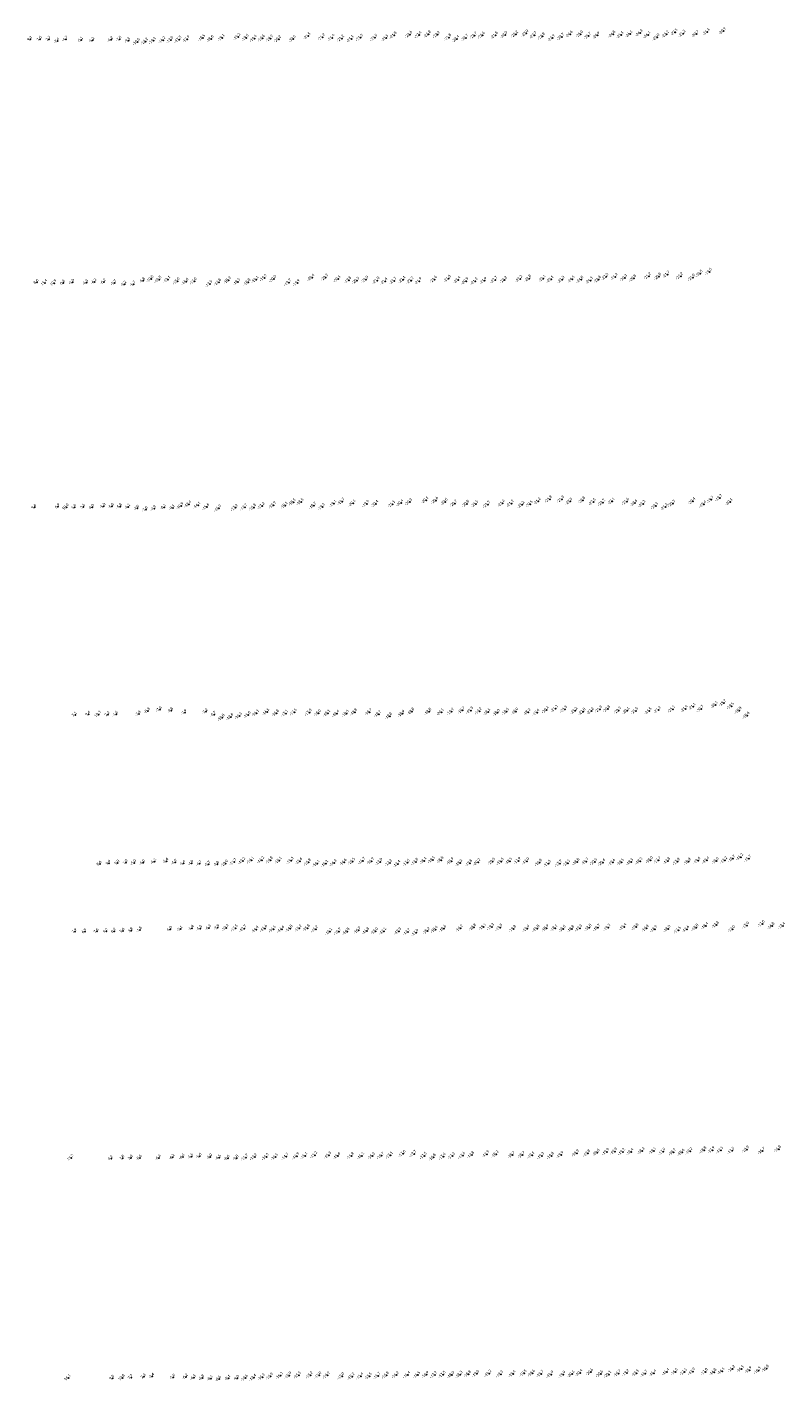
# Model space of a CAD drawing. Header units: feet. Extents: x 932366 to 949332, y 484196 to 597658.
# Tile 18 of 26: x 945300 to 949131, y 556206 to 563047. Entities that reach past the tile are written whole.
import ezdxf
from ezdxf.enums import TextEntityAlignment as Align

# ---------------------------------------------------------------- set-up
doc = ezdxf.new("R2010")
doc.units = ezdxf.units.FT
doc.layers.add('Text', color=7, linetype='Continuous')
doc.styles.add('Legend', font='calibri.ttf')

msp = doc.modelspace()

# ---------------------------------------------------------------- linework, layer by layer
at = {"layer": 'Text'}
for p in [(945317, 562984.33, 9.34), (945365.52, 562985.41, 7.55), (945411.11, 562985.33, 3.69), (945454.13, 562976.51, -2.36), (945496.46, 562985.23, -4.65), (945573.85, 562981.2, -5.12), (945631.08, 562979.64, -5.2), (945725.24, 562982.75, -6.2), (945768.35, 562984.97, -7.5), (945812.7, 562978.29, -9.5), (945940.17, 562977.59, -14.1), (945987.98, 562980.32, -16.2), (946028.15, 562982.06, -17), (946069.38, 562983.82, -17.5), (946110.55, 562985.41, -17.9), (946189.11, 562991.34, -18.5), (946231.46, 562987.08, -18.6), (946287.51, 562992.19, -19.1), (946367.42, 562997.45, -19.2), (946408.82, 562992.56, -19.5), (946450.26, 562988.74, -19.4), (946490.83, 562989.98, -19.6), (946531.77, 562989.02, -19.9), (946572.56, 562985.43, -20.2), (946646.18, 562987.17, -20.5), (946721.52, 563001.2, -21.5), (946794.55, 562995.87, -21.2), (946843.44, 562992.42, -21.4), (946891.35, 562989.06, -21.2), (946940.22, 562986.88, -21.1), (946986.6, 562992.93, -21.3), (947059.07, 562992.64, -21.5), (947115.15, 562991.16, -21.5), (947157.06, 563004.83, -21.8), (947235.43, 563008.32, -22.6), (947283.15, 563006.41, -22.4), (947329.78, 563009.97, -22.8), (947375.91, 563008.04, -22.2), (947433.06, 562994.14, -21.8), (947473.3, 562986.93, -22.4), (947518.87, 562992.31, -22.7), (947562.87, 563003.75, -22.7), (947603.29, 563004.44, -22.6), (947668.18, 563004.64, -21.8), (947716.54, 563006.41, -22), (947770.87, 563009.85, -22.2), (947822.95, 563014.55, -23), (947865.27, 563005.53, -22.7), (947906.61, 562999.57, -22.8), (947956.82, 562991.2, -22.9), (948003.65, 562997.41, -23.7), (948046.57, 563010.17, -24.6), (948098.65, 563010.3, -25), (948139.06, 563002.38, -24.7), (948183.52, 563004.52, -24.9), (948262.63, 563010.06, -24.8), (948303.53, 563006.45, -25.1), (948348.69, 563011.22, -26.1), (948400.03, 563016.29, -26.3), (948440.1, 563007.18, -26.1), (948485.65, 562995.16, -25), (948532.68, 563009.89, -23.2), (948576.81, 563020.78, -22.5), (948616.87, 563013.36, -21.2), (948683.87, 563011.65, -20.7), (948738.99, 563022.54, -21.1), (948821.09, 563026.99, -20.9), (945858.95, 562972.08, -10.6), (945900.06, 562973.91, -12.2), (945349.76, 561757.43, 8.59), (945390.84, 561754.4, 11.39), (945437.95, 561752.88, 10.9), (945483.2, 561753.17, 0.8), (945529.87, 561757.1, -4.97), (945600.51, 561755.42, -6.3), (945641.77, 561759.13, -6.3), (945689.2, 561758.5, -6.2), (945742.76, 561753.02, -5.7), (945792.44, 561747.5, -5.2), (945839.33, 561747.22, -5.7), (945887.31, 561765.32, -6.8), (945927.95, 561773.36, -10), (945968.04, 561771, -10.8), (946012.93, 561770.9, -13.1), (946060.47, 561762.35, -15), (946104.41, 561760.09, -16.6), (946146.48, 561762, -17), (946225.06, 561749.27, -17.5), (946269.45, 561756.49, -17.8), (946318.54, 561766.83, -18.3), (946366.23, 561759.02, -18.5), (946418.42, 561756.68, -18.8), (946458.85, 561770.62, -19.1), (946500.67, 561779.32, -19.2), (946548.54, 561773.46, -20), (946623.6, 561755.78, -19.7), (946667.55, 561753.82, -19.9), (946741.5, 561781.16, -20.4), (946809.97, 561781.06, -20.3), (946873.71, 561773.18, -20.1), (946927.71, 561767.97, -19.8), (946967.71, 561765.51, -20.5), (947013.51, 561770.54, -21), (947070.28, 561766.28, -21), (947110.24, 561761.71, -21.4), (947155.65, 561764.57, -21.7), (947201.4, 561769.93, -22.1), (947242.13, 561766.32, -22.2), (947282.85, 561762.65, -21.9), (947360.9, 561771.18, -21.6), (947430.74, 561775.26, -21.6), (947479.67, 561768.73, -21.4), (947519.79, 561762.56, -20.9), (947566.39, 561761.54, -21.3), (947612.09, 561764.78, -21.9), (947666.23, 561769.08, -22.7), (947714.61, 561769.41, -22.2), (947792.46, 561774.14, -22.2), (947837.81, 561776.02, -22.8), (947909.82, 561775.73, -23.1), (947950.09, 561771.42, -23.1), (948004.97, 561770.11, -23.3), (948056.74, 561771.48, -24.5), (948100.71, 561770.31, -24.8), (948147.9, 561765.73, -24.3), (948189.49, 561770.92, -22.8), (948227.34, 561784.92, -22.3), (948274, 561784.74, -21.2), (948321.75, 561778.72, -20.3), (948368.3, 561776.93, -20.8), (948442.72, 561787.53, -21.2), (948494.39, 561785.75, -20.8), (948537.23, 561796.62, -21.7), (948604.76, 561787.43, -22.2), (948665.29, 561780.71, -21), (948703.56, 561800.32, -20.5), (948749.71, 561809.96, -19.6), (946893.55, 560648.78, -19.7), (947317.19, 560656.08, -20.1), (947366.98, 560654.09, -20.6), (947884.51, 560650.56, -21.2), (947943.02, 560660.76, -21.8), (948003.54, 560660.06, -21.9), (948045.18, 560649.74, -22.5), (948110.43, 560655.51, -22.8), (948258.59, 560650.53, -22.1), (948331.48, 560648.48, -21.6), (948666.44, 560650.9, -20.4), (948759.44, 560658.09, -19.7), (948802.92, 560666.61, -19.7), (945338, 560619.95, 9.57), (945456.35, 560622.82, 6.9), (945499.76, 560620.56, 9.96), (945540.3, 560620.18, 5.88), (945584.69, 560621.52, 2.59), (945629.57, 560619.69, -3.98), (945687.31, 560624.67, -5.27), (945729.54, 560624.83, -5.63), (945770.66, 560623.9, -5.8), (945812.11, 560622.23, -6.1), (945857.32, 560615.31, -7), (945900.23, 560608.86, -7.6), (945942.81, 560613.45, -7.9), (945992.87, 560620.35, -8.1), (946037.13, 560617.55, -9.1), (946079.03, 560626.02, -10.9), (946118.73, 560635.16, -12.4), (946164.75, 560629.49, -14.1), (946209.56, 560621.68, -15.6), (946270.21, 560614.42, -16.9), (946354.85, 560617.81, -17.2), (946401.24, 560620.21, -17.2), (946446.15, 560619.03, -16.8), (946489.36, 560626.52, -17.2), (946546.83, 560630.07, -17.9), (946606.09, 560629.1, -18.1), (946646.63, 560645.11, -18.5), (946686.65, 560647.01, -18.5), (946750, 560627.83, -18.7), (946793.43, 560622.14, -19.3), (946851.99, 560637.89, -19.1), (946949.13, 560640.52, -20.1), (947018.5, 560637.69, -19.9), (947064.07, 560637.46, -20.4), (947148.31, 560635.58, -21.1), (947190.83, 560641.6, -20.4), (947235.76, 560646.23, -20.3), (947414.67, 560647.47, -20.6), (947462.15, 560639.29, -20.7), (947523.42, 560637.74, -20.8), (947569.39, 560637.07, -21.5), (947629.46, 560633.92, -21.3), (947704.12, 560640.09, -21.4), (947749.11, 560639.09, -21.2), (947802.6, 560632.88, -21.2), (947844.24, 560635.87, -20.5), (948163.25, 560647.18, -22.5), (948210.84, 560644.12, -22.2), (948373.51, 560641.25, -22.6), (948414.4, 560636.96, -23.3), (948478.36, 560626.99, -23.1), (948526.95, 560621.9, -21.3), (948564.2, 560638.38, -20.3), (948722.2, 560634.72, -19.4), (948854.7, 560646.83, -20.1), (948779.9, 559621.93, -20.1), (948822.12, 559630.65, -19.7), (945543.08, 559570.8, 7.08), (945610.6, 559574.65, 9.39), (945662.1, 559573.09, 10.28), (945708.59, 559572.47, 2.18), (945750.29, 559573.53, -1.59), (945865.56, 559576.02, -7.4), (945911.43, 559590.4, -8.3), (945971.63, 559598.04, -7.6), (946029.37, 559592.26, -7.8), (946098.05, 559582.04, -7.9), (946203.97, 559587.27, -7.2), (946245.78, 559572.83, -8.7), (946287.6, 559556.92, -10.8), (946330.99, 559560.58, -12.6), (946374.9, 559565.53, -14.3), (946418.58, 559571.14, -15.6), (946461.16, 559579.2, -16.1), (946514.01, 559585.18, -16.5), (946561.76, 559579.35, -16.8), (946608.2, 559578.03, -17.1), (946652.16, 559584.19, -17.5), (946727.88, 559582.93, -17.8), (946774.47, 559579.55, -18), (946820.87, 559578.47, -18.1), (946867.05, 559577.04, -18.4), (946915.07, 559577.51, -18.5), (946957.51, 559584.42, -18.8), (947032.01, 559584.74, -18.7), (947078.21, 559574.83, -18.7), (947133.91, 559564.66, -18.8), (947197.69, 559576.78, -18.9), (947246.13, 559587.93, -18.8), (947332.46, 559586.96, -18.8), (947395.4, 559584.85, -20.1), (947446.16, 559587.38, -19.9), (947501.16, 559593.6, -19.7), (947543.72, 559593.24, -19.3), (947587.25, 559589.46, -19.2), (947631.3, 559585.6, -18.5), (947678.13, 559581.9, -18), (947724.26, 559587.23, -18.5), (947771.79, 559588.34, -18), (947833.84, 559584.59, -18.2), (947878.62, 559583.13, -19.4), (947926.96, 559595.46, -20.4), (947971.65, 559601.99, -21.2), (948019.41, 559598.99, -21.5), (948070.42, 559591.87, -21.2), (948111.67, 559587.6, -22), (948153.12, 559590.29, -22.2), (948195.68, 559598.81, -21.9), (948236.34, 559600.26, -20.8), (948290.81, 559593.11, -20.3), (948333.36, 559591.93, -20.1), (948377.07, 559591.23, -21.5), (948445.4, 559590.49, -21.5), (948492.65, 559596.29, -21.2), (948564.56, 559599.81, -21.1), (948628.54, 559601.84, -21.4), (948667.82, 559613.16, -21.1), (948708.52, 559600.78, -20.7), (948861.8, 559615.32, -19.5), (948900.52, 559593.32, -18.8), (948940.95, 559568.08, -18.4), (945667.85, 558817.67, 8.59), (945714.26, 558821.69, 9.92), (945758.57, 558822.75, 4.95), (945799.34, 558824.65, 1.03), (945842.03, 558823.58, -4.97), (945886.71, 558823.84, -6.03), (945944, 558829.51, -6.1), (946004.66, 558831.9, -6.4), (946048.4, 558826.07, -5.9), (946091.02, 558820.99, -5.4), (946131.92, 558820.5, -4.9), (946173, 558818.63, -4.7), (946217.42, 558816.22, -5.7), (946261.73, 558815.62, -7.8), (946304.29, 558820.09, -10), (946347.5, 558827.28, -11.7), (946392.03, 558832.65, -13.2), (946435.74, 558835.75, -14.1), (946487.51, 558836.93, -14.2), (946531.44, 558836.03, -14.8), (946575.73, 558835.36, -15.1), (946635.82, 558834.08, -15.3), (946680.07, 558831.76, -15.6), (946723.88, 558825.51, -15.8), (946767.48, 558819.27, -16.1), (946810.83, 558818.63, -16.1), (946853.27, 558822.02, -16.3), (946903.99, 558826.39, -16.6), (946946.25, 558830.11, -16.5), (946998.4, 558832.44, -16.7), (947042.22, 558831.19, -16.9), (947084.7, 558828.73, -17), (947133.52, 558823.59, -17.2), (947175.27, 558818.26, -17.4), (947223.22, 558823.85, -17.5), (947266.17, 558828.71, -17.8), (947308.33, 558833.62, -18.1), (947350.87, 558837.64, -18.5), (947394.34, 558837.06, -18.8), (947445.38, 558831.19, -18.9), (947489.16, 558822.1, -19.3), (947539.18, 558821.85, -19.8), (947580.54, 558826.58, -20.2), (947653.85, 558829.52, -20), (947697.8, 558829.25, -19.3), (947741.1, 558831.58, -18.5), (947784.32, 558833.76, -17.9), (947826.97, 558831.57, -17), (947891.54, 558824.1, -16.8), (947935.53, 558818.81, -17.3), (947993.06, 558819.48, -17.7), (948033.31, 558821.93, -18.1), (948081.3, 558828.24, -18.8), (948126.98, 558829.98, -19.7), (948170.29, 558828.01, -20.5), (948210.97, 558825.15, -20.4), (948261.6, 558825.55, -19.6), (948305.92, 558826.39, -19.5), (948353.53, 558827.67, -18.5), (948399.54, 558831.84, -18.2), (948451.99, 558836.98, -18), (948492.56, 558835.88, -17.7), (948540.16, 558832.98, -17.8), (948589.07, 558828.98, -17.8), (948643.86, 558829.42, -18.8), (948692.24, 558834.9, -19.6), (948737.37, 558836.03, -19.4), (948784.85, 558833.08, -18.6), (948827.94, 558835.94, -17.2), (948867.93, 558844.42, -16.7), (948908.83, 558852.16, -16.2), (948949.01, 558844.16, -15.7), (945542.74, 558476.22, 7.91), (945591.88, 558475.37, 6.93), (945653.22, 558476.75, 7.64), (945699.86, 558477.02, 9.23), (945740.45, 558478.14, 6.93), (945784.04, 558479.07, 5.63), (945826.16, 558480.4, 3.83), (945870.89, 558483.89, -1.83), (946023.77, 558487.26, -5), (946076.04, 558489.02, -5.1), (946133.53, 558492.6, -5.4), (946175.41, 558491.81, -5.8), (946220.18, 558494.77, -6.3), (946263.05, 558495.6, -7.9), (946307.5, 558495.04, -10.2), (946353.67, 558492.73, -12.5), (946397.34, 558490.83, -13.7), (946459.08, 558486.57, -14.4), (946502.4, 558491.36, -14.6), (946546.32, 558488.05, -14.5), (946588.99, 558487.27, -14.6), (946630.7, 558491.02, -14.8), (946676.73, 558491.97, -15.2), (946718.02, 558493.5, -15.8), (946759.98, 558488.04, -16.2), (946831.02, 558475.75, -16.1), (946875.93, 558475.85, -16.7), (946918.64, 558476.62, -16.8), (946975.9, 558481.75, -16.7), (947018.88, 558478.98, -16.8), (947062.62, 558477.56, -17), (947104.23, 558477.71, -17.1), (947180.61, 558477.21, -17.3), (947224.92, 558473.78, -17.7), (947267.3, 558470.03, -17.9), (947324.41, 558478.9, -18.2), (947364.97, 558486.46, -18.4), (947407.14, 558490.43, -18.6), (947491.52, 558491.91, -19.2), (947558.35, 558496.93, -18.8), (947608.36, 558499.5, -19.1), (947649.25, 558499.51, -19.3), (947691.6, 558496.24, -19.5), (947759.98, 558489.95, -19.8), (947828.69, 558490.95, -19.9), (947879.07, 558491.39, -19.8), (947925.68, 558492.28, -18.9), (947969.46, 558493.39, -18.1), (948011.31, 558489.95, -18.5), (948054.5, 558489.61, -18.8), (948094.65, 558493.13, -19.3), (948142.08, 558495.8, -18), (948185.84, 558495.22, -18.7), (948237.74, 558495.98, -19.2), (948318.65, 558499.95, -19.4), (948379.91, 558498.68, -19.8), (948431.5, 558492.03, -19.4), (948474.3, 558488.47, -18.9), (948541.3, 558489.45, -18), (948593.46, 558482.6, -17.5), (948635.81, 558488.09, -17.6), (948682.53, 558496.35, -18), (948731.62, 558504.72, -18.4), (948786.29, 558509.51, -17.8), (948867.13, 558488.47, -17), (948938.51, 558506.72, -17), (949017.27, 558515.06, -17), (949066.8, 558504.21, -16.8), (949120.29, 558504.94, -17.4), (948271.35, 557364.97, -19.9), (948410.24, 557367.13, -18.3), (948468.08, 557367.02, -18.1), (948652.19, 557365.79, -19.2), (948723.06, 557371.05, -18.8), (948764.98, 557371.56, -17.9), (948807.67, 557371.11, -17.5), (948864.13, 557368.71, -17.5), (948938.25, 557375.05, -16.9), (949018.25, 557367.53, -16.7), (949099.81, 557376.29, -16.8), (945524.12, 557332.91, 11.21), (945725.22, 557328.58, 9.22), (945783.45, 557331.11, 7.77), (945825.78, 557331.6, 3.81), (945870.42, 557331.98, -0.62), (945967.42, 557332.7, -6.4), (946036.36, 557335.42, -6.2), (946087.17, 557337.15, -6.4), (946131.22, 557339.5, -6.5), (946172.78, 557340.65, -5.6), (946226.65, 557337.43, -6), (946270.96, 557333.33, -6.5), (946315.32, 557330.79, -8), (946359.84, 557330.61, -9.8), (946405.67, 557334, -11.7), (946451.14, 557336.74, -13.2), (946510.75, 557337.57, -14.2), (946557.04, 557337.34, -14.5), (946610.19, 557338.74, -14.7), (946664.32, 557340.8, -14.9), (946705.8, 557342.92, -15.1), (946755.68, 557346.35, -15.2), (946825.74, 557344.85, -15.3), (946872.02, 557342.27, -15.6), (946940.42, 557342.18, -15.8), (946993.15, 557342.15, -16.1), (947046.65, 557342.08, -16.3), (947092.98, 557343.29, -16.7), (947138.03, 557344.79, -17.1), (947202.04, 557353.72, -17.6), (947256.81, 557352.26, -17.7), (947309.49, 557342.68, -17.5), (947354.57, 557334.96, -16.8), (947405.15, 557338.96, -17.4), (947450.98, 557342.09, -17.3), (947503.22, 557344.12, -17.6), (947548.41, 557346.96, -17.8), (947624.97, 557351.22, -17.9), (947671.89, 557350.11, -18.3), (947754.05, 557346.69, -18.7), (947804.72, 557347.03, -18.7), (947853.44, 557345.6, -19.1), (947902.74, 557342.74, -19.3), (947951.67, 557343.06, -19.8), (947999.92, 557346.98, -19.9), (948078.8, 557355.4, -19.9), (948135.55, 557355.16, -19.8), (948183.12, 557358.99, -20), (948231.28, 557362.99, -19.9), (948311.9, 557362.88, -19.2), (948353.48, 557362.87, -18.4), (948515.96, 557363.64, -17.9), (948568, 557361.16, -18.2), (948612.11, 557359.94, -18.6), (945509.38, 556221.03, 16.14), (945732.06, 556219.28, 9.48), (945782.87, 556221.2, 10.81), (945826.39, 556222.6, 7.67), (945890.62, 556226.54, 2.33), (945933.21, 556228.72, -3.4), (946039.45, 556224.03, -5.9), (946103.36, 556225.32, -6.2), (946144.35, 556221.95, -6.1), (946186.6, 556220.43, -6.8), (946229.87, 556217.69, -8.1), (946271.12, 556215.18, -8.6), (946318.52, 556219.55, -8.1), (946362.75, 556218.4, -9), (946404.88, 556219.83, -10.6), (946446.67, 556221.25, -12.4), (946490.24, 556224.49, -14.3), (946531.92, 556228.06, -15.9), (946581.54, 556231.38, -16.2), (946624.91, 556232.75, -15.9), (946673.54, 556233.76, -15.5), (946733, 556234.08, -15.2), (946776.72, 556233.65, -15), (946819.65, 556233.1, -14.9), (946892.85, 556228.91, -15), (946944.06, 556227.77, -15.2), (946987.64, 556228.91, -15.4), (947030.78, 556229.64, -15.5), (947074.65, 556231.2, -15.7), (947118.12, 556233.35, -15.8), (947168.28, 556234.77, -16.2), (947225.03, 556235.58, -16.4), (947275.9, 556235.12, -16.5), (947318.89, 556236.53, -16.9), (947361.57, 556235.85, -17.2), (947404.44, 556236.99, -17.5), (947448.04, 556235.59, -18), (947489.74, 556236.92, -18.3), (947532.68, 556239.68, -18.8), (947573.98, 556241.66, -19), (947636.13, 556242.81, -19.2), (947695.04, 556238.97, -19.3), (947758.22, 556240.54, -19.4), (947813.77, 556243.71, -19.5), (947856.29, 556243.69, -19.6), (947899.7, 556240.46, -19.7), (947949.85, 556237.63, -19.9), (948010.2, 556237.18, -19.9), (948055.47, 556239.87, -20.1), (948096.18, 556245.67, -20.4), (948149.85, 556250, -20.6), (948200.08, 556240.41, -20.6), (948241.53, 556237.85, -20.1), (948289.89, 556243.07, -19.7), (948332.01, 556245.53, -19.2), (948381.95, 556243.93, -17.5), (948424.47, 556241.85, -16.7), (948469.01, 556244.25, -16.4), (948535.23, 556250.36, -16.4), (948578.18, 556250.82, -16.6), (948623.85, 556250.76, -17.1), (948665.87, 556252.68, -17.9), (948729.27, 556251.31, -17.8), (948773.47, 556249.8, -16.8), (948814.42, 556254.69, -16.5), (948867.2, 556266.44, -16.2), (948911.71, 556265.33, -16.1), (948951.82, 556259.96, -15.9), (948997.34, 556257.38, -16.3), (949038.6, 556267.49, -16.8)]:
    msp.add_point(p, dxfattribs=at)

# ---------------------------------------------------------------- texts
at = {"layer": 'Text', "style": 'Legend'}
for s, p in [('-20 9  ', (948821.09, 563026.99, -20.9)), ('9 3', (945317, 562984.33, 9.34)), ('7 6', (945365.52, 562985.41, 7.55)), ('3 7', (945411.11, 562985.33, 3.69)), ('-2 4 ', (945454.13, 562976.51, -2.36)), ('-4 7 ', (945496.46, 562985.23, -4.65)), ('-5 1 ', (945573.85, 562981.2, -5.12)), ('-5 2 ', (945631.08, 562979.64, -5.2)), ('-6 2 ', (945725.24, 562982.75, -6.2)), ('-7 5 ', (945768.35, 562984.97, -7.5)), ('-9 5 ', (945812.7, 562978.29, -9.5)), ('-10 6  ', (945858.95, 562972.08, -10.6)), ('-12 2  ', (945900.06, 562973.91, -12.2)), ('-14 1  ', (945940.17, 562977.59, -14.1)), ('-16 2  ', (945987.98, 562980.32, -16.2)), ('-17 0  ', (946028.15, 562982.06, -17)), ('-17 5  ', (946069.38, 562983.82, -17.5)), ('-17 9  ', (946110.55, 562985.41, -17.9)), ('-18 5  ', (946189.11, 562991.34, -18.5)), ('-18 6  ', (946231.46, 562987.08, -18.6)), ('-19 1  ', (946287.51, 562992.19, -19.1)), ('-19 2  ', (946367.42, 562997.45, -19.2)), ('-19 5  ', (946408.82, 562992.56, -19.5)), ('-19 4  ', (946450.26, 562988.74, -19.4)), ('-19 6  ', (946490.83, 562989.98, -19.6)), ('-19 9  ', (946531.77, 562989.02, -19.9)), ('-20 2  ', (946572.56, 562985.43, -20.2)), ('-20 5  ', (946646.18, 562987.17, -20.5)), ('-21 5  ', (946721.52, 563001.2, -21.5)), ('-21 2  ', (946794.55, 562995.87, -21.2)), ('-21 4  ', (946843.44, 562992.42, -21.4)), ('-21 2  ', (946891.35, 562989.06, -21.2)), ('-21 1  ', (946940.22, 562986.88, -21.1)), ('-21 3  ', (946986.6, 562992.93, -21.3)), ('-21 5  ', (947059.07, 562992.64, -21.5)), ('-21 5  ', (947115.15, 562991.16, -21.5)), ('-21 8  ', (947157.06, 563004.83, -21.8)), ('-22 6  ', (947235.43, 563008.32, -22.6)), ('-22 4  ', (947283.15, 563006.41, -22.4)), ('-22 8  ', (947329.78, 563009.97, -22.8)), ('-22 2  ', (947375.91, 563008.04, -22.2)), ('-21 8  ', (947433.06, 562994.14, -21.8)), ('-22 4  ', (947473.3, 562986.93, -22.4)), ('-22 7  ', (947518.87, 562992.31, -22.7)), ('-22 7  ', (947562.87, 563003.75, -22.7)), ('-22 6  ', (947603.29, 563004.44, -22.6)), ('-21 8  ', (947668.18, 563004.64, -21.8)), ('-22 0  ', (947716.54, 563006.41, -22)), ('-22 2  ', (947770.87, 563009.85, -22.2)), ('-23 0  ', (947822.95, 563014.55, -23)), ('-22 7  ', (947865.27, 563005.53, -22.7)), ('-22 8  ', (947906.61, 562999.57, -22.8)), ('-22 9  ', (947956.82, 562991.2, -22.9)), ('-23 7  ', (948003.65, 562997.41, -23.7)), ('-24 6  ', (948046.57, 563010.17, -24.6)), ('-25 0  ', (948098.65, 563010.3, -25)), ('-24 7  ', (948139.06, 563002.38, -24.7)), ('-24 9  ', (948183.52, 563004.52, -24.9)), ('-24 8  ', (948262.63, 563010.06, -24.8)), ('-25 1  ', (948303.53, 563006.45, -25.1)), ('-26 1  ', (948348.69, 563011.22, -26.1)), ('-26 3  ', (948400.03, 563016.29, -26.3)), ('-26 1  ', (948440.1, 563007.18, -26.1)), ('-25 0  ', (948485.65, 562995.16, -25)), ('-23 2  ', (948532.68, 563009.89, -23.2)), ('-22 5  ', (948576.81, 563020.78, -22.5)), ('-21 2  ', (948616.87, 563013.36, -21.2)), ('-20 7  ', (948683.87, 563011.65, -20.7)), ('-21 1  ', (948738.99, 563022.54, -21.1)), ('-21 7  ', (948537.23, 561796.62, -21.7)), ('-20 5  ', (948703.56, 561800.32, -20.5)), ('-19 6  ', (948749.71, 561809.96, -19.6)), ('8 6', (945349.76, 561757.43, 8.59)), ('11 4 ', (945390.84, 561754.4, 11.39)), ('10 9 ', (945437.95, 561752.88, 10.9)), ('0 8', (945483.2, 561753.17, 0.8)), ('-5 0 ', (945529.87, 561757.1, -4.97)), ('-6 3 ', (945600.51, 561755.42, -6.3)), ('-6 3 ', (945641.77, 561759.13, -6.3)), ('-6 2 ', (945689.2, 561758.5, -6.2)), ('-5 7 ', (945742.76, 561753.02, -5.7)), ('-5 2 ', (945792.44, 561747.5, -5.2)), ('-5 7 ', (945839.33, 561747.22, -5.7)), ('-6 8 ', (945887.31, 561765.32, -6.8)), ('-10 0  ', (945927.95, 561773.36, -10)), ('-10 8  ', (945968.04, 561771, -10.8)), ('-13 1  ', (946012.93, 561770.9, -13.1)), ('-15 0  ', (946060.47, 561762.35, -15)), ('-16 6  ', (946104.41, 561760.09, -16.6)), ('-17 0  ', (946146.48, 561762, -17)), ('-17 5  ', (946225.06, 561749.27, -17.5)), ('-17 8  ', (946269.45, 561756.49, -17.8)), ('-18 3  ', (946318.54, 561766.83, -18.3)), ('-18 5  ', (946366.23, 561759.02, -18.5)), ('-18 8  ', (946418.42, 561756.68, -18.8)), ('-19 1  ', (946458.85, 561770.62, -19.1)), ('-19 2  ', (946500.67, 561779.32, -19.2)), ('-20 0  ', (946548.54, 561773.46, -20)), ('-19 7  ', (946623.6, 561755.78, -19.7)), ('-19 9  ', (946667.55, 561753.82, -19.9)), ('-20 4  ', (946741.5, 561781.16, -20.4)), ('-20 3  ', (946809.97, 561781.06, -20.3)), ('-20 1  ', (946873.71, 561773.18, -20.1)), ('-19 8  ', (946927.71, 561767.97, -19.8)), ('-20 5  ', (946967.71, 561765.51, -20.5)), ('-21 0  ', (947013.51, 561770.54, -21)), ('-21 0  ', (947070.28, 561766.28, -21)), ('-21 4  ', (947110.24, 561761.71, -21.4)), ('-21 7  ', (947155.65, 561764.57, -21.7)), ('-22 1  ', (947201.4, 561769.93, -22.1)), ('-22 2  ', (947242.13, 561766.32, -22.2)), ('-21 9  ', (947282.85, 561762.65, -21.9)), ('-21 6  ', (947360.9, 561771.18, -21.6)), ('-21 6  ', (947430.74, 561775.26, -21.6)), ('-21 4  ', (947479.67, 561768.73, -21.4)), ('-20 9  ', (947519.79, 561762.56, -20.9)), ('-21 3  ', (947566.39, 561761.54, -21.3)), ('-21 9  ', (947612.09, 561764.78, -21.9)), ('-22 7  ', (947666.23, 561769.08, -22.7)), ('-22 2  ', (947714.61, 561769.41, -22.2)), ('-22 2  ', (947792.46, 561774.14, -22.2)), ('-22 8  ', (947837.81, 561776.02, -22.8)), ('-23 1  ', (947909.82, 561775.73, -23.1)), ('-23 1  ', (947950.09, 561771.42, -23.1)), ('-23 3  ', (948004.97, 561770.11, -23.3)), ('-24 5  ', (948056.74, 561771.48, -24.5)), ('-24 8  ', (948100.71, 561770.31, -24.8)), ('-24 3  ', (948147.9, 561765.73, -24.3)), ('-22 8  ', (948189.49, 561770.92, -22.8)), ('-22 3  ', (948227.34, 561784.92, -22.3)), ('-21 2  ', (948274, 561784.74, -21.2)), ('-20 3  ', (948321.75, 561778.72, -20.3)), ('-20 8  ', (948368.3, 561776.93, -20.8)), ('-21 2  ', (948442.72, 561787.53, -21.2)), ('-20 8  ', (948494.39, 561785.75, -20.8)), ('-22 2  ', (948604.76, 561787.43, -22.2)), ('-21 0  ', (948665.29, 561780.71, -21)), ('-12 4  ', (946118.73, 560635.16, -12.4)), ('-14 1  ', (946164.75, 560629.49, -14.1)), ('-17 9  ', (946546.83, 560630.07, -17.9)), ('-18 1  ', (946606.09, 560629.1, -18.1)), ('-18 5  ', (946646.63, 560645.11, -18.5)), ('-18 5  ', (946686.65, 560647.01, -18.5)), ('-18 7  ', (946750, 560627.83, -18.7)), ('-19 1  ', (946851.99, 560637.89, -19.1)), ('-19 7  ', (946893.55, 560648.78, -19.7)), ('-20 1  ', (946949.13, 560640.52, -20.1)), ('-19 9  ', (947018.5, 560637.69, -19.9)), ('-20 4  ', (947064.07, 560637.46, -20.4)), ('-21 1  ', (947148.31, 560635.58, -21.1)), ('-20 4  ', (947190.83, 560641.6, -20.4)), ('-20 3  ', (947235.76, 560646.23, -20.3)), ('-20 1  ', (947317.19, 560656.08, -20.1)), ('-20 6  ', (947366.98, 560654.09, -20.6)), ('-20 6  ', (947414.67, 560647.47, -20.6)), ('-20 7  ', (947462.15, 560639.29, -20.7)), ('-20 8  ', (947523.42, 560637.74, -20.8)), ('-21 5  ', (947569.39, 560637.07, -21.5)), ('-21 3  ', (947629.46, 560633.92, -21.3)), ('-21 4  ', (947704.12, 560640.09, -21.4)), ('-21 2  ', (947749.11, 560639.09, -21.2)), ('-21 2  ', (947802.6, 560632.88, -21.2)), ('-20 5  ', (947844.24, 560635.87, -20.5)), ('-21 2  ', (947884.51, 560650.56, -21.2)), ('-21 8  ', (947943.02, 560660.76, -21.8)), ('-21 9  ', (948003.54, 560660.06, -21.9)), ('-22 5  ', (948045.18, 560649.74, -22.5)), ('-22 8  ', (948110.43, 560655.51, -22.8)), ('-22 5  ', (948163.25, 560647.18, -22.5)), ('-22 2  ', (948210.84, 560644.12, -22.2)), ('-22 1  ', (948258.59, 560650.53, -22.1)), ('-21 6  ', (948331.48, 560648.48, -21.6)), ('-22 6  ', (948373.51, 560641.25, -22.6)), ('-23 3  ', (948414.4, 560636.96, -23.3)), ('-20 3  ', (948564.2, 560638.38, -20.3)), ('-20 4  ', (948666.44, 560650.9, -20.4)), ('-19 4  ', (948722.2, 560634.72, -19.4)), ('-19 7  ', (948759.44, 560658.09, -19.7)), ('-19 7  ', (948802.92, 560666.61, -19.7)), ('-20 1  ', (948854.7, 560646.83, -20.1)), ('9 6', (945338, 560619.95, 9.57)), ('6 9', (945456.35, 560622.82, 6.9)), ('10 0 ', (945499.76, 560620.56, 9.96)), ('5 9', (945540.3, 560620.18, 5.88)), ('2 6', (945584.69, 560621.52, 2.59)), ('-4 0 ', (945629.57, 560619.69, -3.98)), ('-5 3 ', (945687.31, 560624.67, -5.27)), ('-5 6 ', (945729.54, 560624.83, -5.63)), ('-5 8 ', (945770.66, 560623.9, -5.8)), ('-6 1 ', (945812.11, 560622.23, -6.1)), ('-7 0 ', (945857.32, 560615.31, -7)), ('-7 6 ', (945900.23, 560608.86, -7.6)), ('-7 9 ', (945942.81, 560613.45, -7.9)), ('-8 1 ', (945992.87, 560620.35, -8.1)), ('-9 1 ', (946037.13, 560617.55, -9.1)), ('-10 9  ', (946079.03, 560626.02, -10.9)), ('-15 6  ', (946209.56, 560621.68, -15.6)), ('-16 9  ', (946270.21, 560614.42, -16.9)), ('-17 2  ', (946354.85, 560617.81, -17.2)), ('-17 2  ', (946401.24, 560620.21, -17.2)), ('-16 8  ', (946446.15, 560619.03, -16.8)), ('-17 2  ', (946489.36, 560626.52, -17.2)), ('-19 3  ', (946793.43, 560622.14, -19.3)), ('-23 1  ', (948478.36, 560626.99, -23.1)), ('-21 3  ', (948526.95, 560621.9, -21.3)), ('-21 2  ', (947971.65, 559601.99, -21.2)), ('-21 4  ', (948628.54, 559601.84, -21.4)), ('-21 1  ', (948667.82, 559613.16, -21.1)), ('-20 7  ', (948708.52, 559600.78, -20.7)), ('-20 1  ', (948779.9, 559621.93, -20.1)), ('-19 7  ', (948822.12, 559630.65, -19.7)), ('-19 5  ', (948861.8, 559615.32, -19.5)), ('7 1', (945543.08, 559570.8, 7.08)), ('9 4', (945610.6, 559574.65, 9.39)), ('10 3 ', (945662.1, 559573.09, 10.28)), ('2 2', (945708.59, 559572.47, 2.18)), ('-1 6 ', (945750.29, 559573.53, -1.59)), ('-7 4 ', (945865.56, 559576.02, -7.4)), ('-8 3 ', (945911.43, 559590.4, -8.3)), ('-7 6 ', (945971.63, 559598.04, -7.6)), ('-7 8 ', (946029.37, 559592.26, -7.8)), ('-7 9 ', (946098.05, 559582.04, -7.9)), ('-7 2 ', (946203.97, 559587.27, -7.2)), ('-8 7 ', (946245.78, 559572.83, -8.7)), ('-10 8  ', (946287.6, 559556.92, -10.8)), ('-12 6  ', (946330.99, 559560.58, -12.6)), ('-14 3  ', (946374.9, 559565.53, -14.3)), ('-15 6  ', (946418.58, 559571.14, -15.6)), ('-16 1  ', (946461.16, 559579.2, -16.1)), ('-16 5  ', (946514.01, 559585.18, -16.5)), ('-16 8  ', (946561.76, 559579.35, -16.8)), ('-17 1  ', (946608.2, 559578.03, -17.1)), ('-17 5  ', (946652.16, 559584.19, -17.5)), ('-17 8  ', (946727.88, 559582.93, -17.8)), ('-18 0  ', (946774.47, 559579.55, -18)), ('-18 1  ', (946820.87, 559578.47, -18.1)), ('-18 4  ', (946867.05, 559577.04, -18.4)), ('-18 5  ', (946915.07, 559577.51, -18.5)), ('-18 8  ', (946957.51, 559584.42, -18.8)), ('-18 7  ', (947032.01, 559584.74, -18.7)), ('-18 7  ', (947078.21, 559574.83, -18.7)), ('-18 8  ', (947133.91, 559564.66, -18.8)), ('-18 9  ', (947197.69, 559576.78, -18.9)), ('-18 8  ', (947246.13, 559587.93, -18.8)), ('-18 8  ', (947332.46, 559586.96, -18.8)), ('-20 1  ', (947395.4, 559584.85, -20.1)), ('-19 9  ', (947446.16, 559587.38, -19.9)), ('-19 7  ', (947501.16, 559593.6, -19.7)), ('-19 3  ', (947543.72, 559593.24, -19.3)), ('-19 2  ', (947587.25, 559589.46, -19.2)), ('-18 5  ', (947631.3, 559585.6, -18.5)), ('-18 0  ', (947678.13, 559581.9, -18)), ('-18 5  ', (947724.26, 559587.23, -18.5)), ('-18 0  ', (947771.79, 559588.34, -18)), ('-18 2  ', (947833.84, 559584.59, -18.2)), ('-19 4  ', (947878.62, 559583.13, -19.4)), ('-20 4  ', (947926.96, 559595.46, -20.4)), ('-21 5  ', (948019.41, 559598.99, -21.5)), ('-21 2  ', (948070.42, 559591.87, -21.2)), ('-22 0  ', (948111.67, 559587.6, -22)), ('-22 2  ', (948153.12, 559590.29, -22.2)), ('-21 9  ', (948195.68, 559598.81, -21.9)), ('-20 8  ', (948236.34, 559600.26, -20.8)), ('-20 3  ', (948290.81, 559593.11, -20.3)), ('-20 1  ', (948333.36, 559591.93, -20.1)), ('-21 5  ', (948377.07, 559591.23, -21.5)), ('-21 5  ', (948445.4, 559590.49, -21.5)), ('-21 2  ', (948492.65, 559596.29, -21.2)), ('-21 1  ', (948564.56, 559599.81, -21.1)), ('-18 8  ', (948900.52, 559593.32, -18.8)), ('-18 4  ', (948940.95, 559568.08, -18.4)), ('-16 2  ', (948908.83, 558852.16, -16.2)), ('8 6', (945667.85, 558817.67, 8.59)), ('9 9', (945714.26, 558821.69, 9.92)), ('5 0', (945758.57, 558822.75, 4.95)), ('1 0', (945799.34, 558824.65, 1.03)), ('-5 0 ', (945842.03, 558823.58, -4.97)), ('-6 0 ', (945886.71, 558823.84, -6.03)), ('-6 1 ', (945944, 558829.51, -6.1)), ('-6 4 ', (946004.66, 558831.9, -6.4)), ('-5 9 ', (946048.4, 558826.07, -5.9)), ('-5 4 ', (946091.02, 558820.99, -5.4)), ('-4 9 ', (946131.92, 558820.5, -4.9)), ('-4 7 ', (946173, 558818.63, -4.7)), ('-5 7 ', (946217.42, 558816.22, -5.7)), ('-7 8 ', (946261.73, 558815.62, -7.8)), ('-10 0  ', (946304.29, 558820.09, -10)), ('-11 7  ', (946347.5, 558827.28, -11.7)), ('-13 2  ', (946392.03, 558832.65, -13.2)), ('-14 1  ', (946435.74, 558835.75, -14.1)), ('-14 2  ', (946487.51, 558836.93, -14.2)), ('-14 8  ', (946531.44, 558836.03, -14.8)), ('-15 1  ', (946575.73, 558835.36, -15.1)), ('-15 3  ', (946635.82, 558834.08, -15.3)), ('-15 6  ', (946680.07, 558831.76, -15.6)), ('-15 8  ', (946723.88, 558825.51, -15.8)), ('-16 1  ', (946767.48, 558819.27, -16.1)), ('-16 1  ', (946810.83, 558818.63, -16.1)), ('-16 3  ', (946853.27, 558822.02, -16.3)), ('-16 6  ', (946903.99, 558826.39, -16.6)), ('-16 5  ', (946946.25, 558830.11, -16.5)), ('-16 7  ', (946998.4, 558832.44, -16.7)), ('-16 9  ', (947042.22, 558831.19, -16.9)), ('-17 0  ', (947084.7, 558828.73, -17)), ('-17 2  ', (947133.52, 558823.59, -17.2)), ('-17 4  ', (947175.27, 558818.26, -17.4)), ('-17 5  ', (947223.22, 558823.85, -17.5)), ('-17 8  ', (947266.17, 558828.71, -17.8)), ('-18 1  ', (947308.33, 558833.62, -18.1)), ('-18 5  ', (947350.87, 558837.64, -18.5)), ('-18 8  ', (947394.34, 558837.06, -18.8)), ('-18 9  ', (947445.38, 558831.19, -18.9)), ('-19 3  ', (947489.16, 558822.1, -19.3)), ('-19 8  ', (947539.18, 558821.85, -19.8)), ('-20 2  ', (947580.54, 558826.58, -20.2)), ('-20 0  ', (947653.85, 558829.52, -20)), ('-19 3  ', (947697.8, 558829.25, -19.3)), ('-18 5  ', (947741.1, 558831.58, -18.5)), ('-17 9  ', (947784.32, 558833.76, -17.9)), ('-17 0  ', (947826.97, 558831.57, -17)), ('-16 8  ', (947891.54, 558824.1, -16.8)), ('-17 3  ', (947935.53, 558818.81, -17.3)), ('-17 7  ', (947993.06, 558819.48, -17.7)), ('-18 1  ', (948033.31, 558821.93, -18.1)), ('-18 8  ', (948081.3, 558828.24, -18.8)), ('-19 7  ', (948126.98, 558829.98, -19.7)), ('-20 5  ', (948170.29, 558828.01, -20.5)), ('-20 4  ', (948210.97, 558825.15, -20.4)), ('-19 6  ', (948261.6, 558825.55, -19.6)), ('-19 5  ', (948305.92, 558826.39, -19.5)), ('-18 5  ', (948353.53, 558827.67, -18.5)), ('-18 2  ', (948399.54, 558831.84, -18.2)), ('-18 0  ', (948451.99, 558836.98, -18)), ('-17 7  ', (948492.56, 558835.88, -17.7)), ('-17 8  ', (948540.16, 558832.98, -17.8)), ('-17 8  ', (948589.07, 558828.98, -17.8)), ('-18 8  ', (948643.86, 558829.42, -18.8)), ('-19 6  ', (948692.24, 558834.9, -19.6)), ('-19 4  ', (948737.37, 558836.03, -19.4)), ('-18 6  ', (948784.85, 558833.08, -18.6)), ('-17 2  ', (948827.94, 558835.94, -17.2)), ('-16 7  ', (948867.93, 558844.42, -16.7)), ('-15 7  ', (948949.01, 558844.16, -15.7)), ('-17 8  ', (948786.29, 558509.51, -17.8)), ('-17 0  ', (949017.27, 558515.06, -17)), ('7 9', (945542.74, 558476.22, 7.91)), ('6 9', (945591.88, 558475.37, 6.93)), ('7 6', (945653.22, 558476.75, 7.64)), ('9 2', (945699.86, 558477.02, 9.23)), ('6 9', (945740.45, 558478.14, 6.93)), ('5 6', (945784.04, 558479.07, 5.63)), ('3 8', (945826.16, 558480.4, 3.83)), ('-1 8 ', (945870.89, 558483.89, -1.83)), ('-5 0 ', (946023.77, 558487.26, -5)), ('-5 1 ', (946076.04, 558489.02, -5.1)), ('-5 4 ', (946133.53, 558492.6, -5.4)), ('-5 8 ', (946175.41, 558491.81, -5.8)), ('-6 3 ', (946220.18, 558494.77, -6.3)), ('-7 9 ', (946263.05, 558495.6, -7.9)), ('-10 2  ', (946307.5, 558495.04, -10.2)), ('-12 5  ', (946353.67, 558492.73, -12.5)), ('-13 7  ', (946397.34, 558490.83, -13.7)), ('-14 4  ', (946459.08, 558486.57, -14.4)), ('-14 6  ', (946502.4, 558491.36, -14.6)), ('-14 5  ', (946546.32, 558488.05, -14.5)), ('-14 6  ', (946588.99, 558487.27, -14.6)), ('-14 8  ', (946630.7, 558491.02, -14.8)), ('-15 2  ', (946676.73, 558491.97, -15.2)), ('-15 8  ', (946718.02, 558493.5, -15.8)), ('-16 2  ', (946759.98, 558488.04, -16.2)), ('-16 1  ', (946831.02, 558475.75, -16.1)), ('-16 7  ', (946875.93, 558475.85, -16.7)), ('-16 8  ', (946918.64, 558476.62, -16.8)), ('-16 7  ', (946975.9, 558481.75, -16.7)), ('-16 8  ', (947018.88, 558478.98, -16.8)), ('-17 0  ', (947062.62, 558477.56, -17)), ('-17 1  ', (947104.23, 558477.71, -17.1)), ('-17 3  ', (947180.61, 558477.21, -17.3)), ('-17 7  ', (947224.92, 558473.78, -17.7)), ('-17 9  ', (947267.3, 558470.03, -17.9)), ('-18 2  ', (947324.41, 558478.9, -18.2)), ('-18 4  ', (947364.97, 558486.46, -18.4)), ('-18 6  ', (947407.14, 558490.43, -18.6)), ('-19 2  ', (947491.52, 558491.91, -19.2)), ('-18 8  ', (947558.35, 558496.93, -18.8)), ('-19 1  ', (947608.36, 558499.5, -19.1)), ('-19 3  ', (947649.25, 558499.51, -19.3)), ('-19 5  ', (947691.6, 558496.24, -19.5)), ('-19 8  ', (947759.98, 558489.95, -19.8)), ('-19 9  ', (947828.69, 558490.95, -19.9)), ('-19 8  ', (947879.07, 558491.39, -19.8)), ('-18 9  ', (947925.68, 558492.28, -18.9)), ('-18 1  ', (947969.46, 558493.39, -18.1)), ('-18 5  ', (948011.31, 558489.95, -18.5)), ('-18 8  ', (948054.5, 558489.61, -18.8)), ('-19 3  ', (948094.65, 558493.13, -19.3)), ('-18 0  ', (948142.08, 558495.8, -18)), ('-18 7  ', (948185.84, 558495.22, -18.7)), ('-19 2  ', (948237.74, 558495.98, -19.2)), ('-19 4  ', (948318.65, 558499.95, -19.4)), ('-19 8  ', (948379.91, 558498.68, -19.8)), ('-19 4  ', (948431.5, 558492.03, -19.4)), ('-18 9  ', (948474.3, 558488.47, -18.9)), ('-18 0  ', (948541.3, 558489.45, -18)), ('-17 5  ', (948593.46, 558482.6, -17.5)), ('-17 6  ', (948635.81, 558488.09, -17.6)), ('-18 0  ', (948682.53, 558496.35, -18)), ('-18 4  ', (948731.62, 558504.72, -18.4)), ('-17 0  ', (948867.13, 558488.47, -17)), ('-17 0  ', (948938.51, 558506.72, -17)), ('-16 8  ', (949066.8, 558504.21, -16.8)), ('-17 4  ', (949120.29, 558504.94, -17.4)), ('-15 2  ', (946755.68, 557346.35, -15.2)), ('-15 3  ', (946825.74, 557344.85, -15.3)), ('-16 7  ', (947092.98, 557343.29, -16.7)), ('-17 6  ', (947202.04, 557353.72, -17.6)), ('-17 7  ', (947256.81, 557352.26, -17.7)), ('-17 6  ', (947503.22, 557344.12, -17.6)), ('-17 8  ', (947548.41, 557346.96, -17.8)), ('-17 9  ', (947624.97, 557351.22, -17.9)), ('-18 3  ', (947671.89, 557350.11, -18.3)), ('-18 7  ', (947754.05, 557346.69, -18.7)), ('-18 7  ', (947804.72, 557347.03, -18.7)), ('-19 1  ', (947853.44, 557345.6, -19.1)), ('-19 9  ', (947999.92, 557346.98, -19.9)), ('-19 9  ', (948078.8, 557355.4, -19.9)), ('-19 8  ', (948135.55, 557355.16, -19.8)), ('-20 0  ', (948183.12, 557358.99, -20)), ('-19 9  ', (948231.28, 557362.99, -19.9)), ('-19 9  ', (948271.35, 557364.97, -19.9)), ('-19 2  ', (948311.9, 557362.88, -19.2)), ('-18 4  ', (948353.48, 557362.87, -18.4)), ('-18 3  ', (948410.24, 557367.13, -18.3)), ('-18 1  ', (948468.08, 557367.02, -18.1)), ('-17 9  ', (948515.96, 557363.64, -17.9)), ('-18 2  ', (948568, 557361.16, -18.2)), ('-18 6  ', (948612.11, 557359.94, -18.6)), ('-19 2  ', (948652.19, 557365.79, -19.2)), ('-18 8  ', (948723.06, 557371.05, -18.8)), ('-17 9  ', (948764.98, 557371.56, -17.9)), ('-17 5  ', (948807.67, 557371.11, -17.5)), ('-17 5  ', (948864.13, 557368.71, -17.5)), ('-16 9  ', (948938.25, 557375.05, -16.9)), ('-16 7  ', (949018.25, 557367.53, -16.7)), ('-16 8  ', (949099.81, 557376.29, -16.8)), ('11 2 ', (945524.12, 557332.91, 11.21)), ('9 2', (945725.22, 557328.58, 9.22)), ('7 8', (945783.45, 557331.11, 7.77)), ('3 8', (945825.78, 557331.6, 3.81)), ('-0 6 ', (945870.42, 557331.98, -0.62)), ('-6 4 ', (945967.42, 557332.7, -6.4)), ('-6 2 ', (946036.36, 557335.42, -6.2)), ('-6 4 ', (946087.17, 557337.15, -6.4)), ('-6 5 ', (946131.22, 557339.5, -6.5)), ('-5 6 ', (946172.78, 557340.65, -5.6)), ('-6 0 ', (946226.65, 557337.43, -6)), ('-6 5 ', (946270.96, 557333.33, -6.5)), ('-8 0 ', (946315.32, 557330.79, -8)), ('-9 8 ', (946359.84, 557330.61, -9.8)), ('-11 7  ', (946405.67, 557334, -11.7)), ('-13 2  ', (946451.14, 557336.74, -13.2)), ('-14 2  ', (946510.75, 557337.57, -14.2)), ('-14 5  ', (946557.04, 557337.34, -14.5)), ('-14 7  ', (946610.19, 557338.74, -14.7)), ('-14 9  ', (946664.32, 557340.8, -14.9)), ('-15 1  ', (946705.8, 557342.92, -15.1)), ('-15 6  ', (946872.02, 557342.27, -15.6)), ('-15 8  ', (946940.42, 557342.18, -15.8)), ('-16 1  ', (946993.15, 557342.15, -16.1)), ('-16 3  ', (947046.65, 557342.08, -16.3)), ('-17 1  ', (947138.03, 557344.79, -17.1)), ('-17 5  ', (947309.49, 557342.68, -17.5)), ('-16 8  ', (947354.57, 557334.96, -16.8)), ('-17 4  ', (947405.15, 557338.96, -17.4)), ('-17 3  ', (947450.98, 557342.09, -17.3)), ('-19 3  ', (947902.74, 557342.74, -19.3)), ('-19 8  ', (947951.67, 557343.06, -19.8)), ('-20 6  ', (948149.85, 556250, -20.6)), ('-16 4  ', (948535.23, 556250.36, -16.4)), ('-16 6  ', (948578.18, 556250.82, -16.6)), ('-17 1  ', (948623.85, 556250.76, -17.1)), ('-17 9  ', (948665.87, 556252.68, -17.9)), ('-17 8  ', (948729.27, 556251.31, -17.8)), ('-16 8  ', (948773.47, 556249.8, -16.8)), ('-16 5  ', (948814.42, 556254.69, -16.5)), ('-16 2  ', (948867.2, 556266.44, -16.2)), ('-16 1  ', (948911.71, 556265.33, -16.1)), ('-15 9  ', (948951.82, 556259.96, -15.9)), ('-16 3  ', (948997.34, 556257.38, -16.3)), ('-16 8  ', (949038.6, 556267.49, -16.8)), ('16 1 ', (945509.38, 556221.03, 16.14)), ('9 5', (945732.06, 556219.28, 9.48)), ('10 8 ', (945782.87, 556221.2, 10.81)), ('7 7', (945826.39, 556222.6, 7.67)), ('2 3', (945890.62, 556226.54, 2.33)), ('-3 4 ', (945933.21, 556228.72, -3.4)), ('-5 9 ', (946039.45, 556224.03, -5.9)), ('-6 2 ', (946103.36, 556225.32, -6.2)), ('-6 1 ', (946144.35, 556221.95, -6.1)), ('-6 8 ', (946186.6, 556220.43, -6.8)), ('-8 1 ', (946229.87, 556217.69, -8.1)), ('-8 6 ', (946271.12, 556215.18, -8.6)), ('-8 1 ', (946318.52, 556219.55, -8.1)), ('-9 0 ', (946362.75, 556218.4, -9)), ('-10 6  ', (946404.88, 556219.83, -10.6)), ('-12 4  ', (946446.67, 556221.25, -12.4)), ('-14 3  ', (946490.24, 556224.49, -14.3)), ('-15 9  ', (946531.92, 556228.06, -15.9)), ('-16 2  ', (946581.54, 556231.38, -16.2)), ('-15 9  ', (946624.91, 556232.75, -15.9)), ('-15 5  ', (946673.54, 556233.76, -15.5)), ('-15 2  ', (946733, 556234.08, -15.2)), ('-15 0  ', (946776.72, 556233.65, -15)), ('-14 9  ', (946819.65, 556233.1, -14.9)), ('-15 0  ', (946892.85, 556228.91, -15)), ('-15 2  ', (946944.06, 556227.77, -15.2)), ('-15 4  ', (946987.64, 556228.91, -15.4)), ('-15 5  ', (947030.78, 556229.64, -15.5)), ('-15 7  ', (947074.65, 556231.2, -15.7)), ('-15 8  ', (947118.12, 556233.35, -15.8)), ('-16 2  ', (947168.28, 556234.77, -16.2)), ('-16 4  ', (947225.03, 556235.58, -16.4)), ('-16 5  ', (947275.9, 556235.12, -16.5)), ('-16 9  ', (947318.89, 556236.53, -16.9)), ('-17 2  ', (947361.57, 556235.85, -17.2)), ('-17 5  ', (947404.44, 556236.99, -17.5)), ('-18 0  ', (947448.04, 556235.59, -18)), ('-18 3  ', (947489.74, 556236.92, -18.3)), ('-18 8  ', (947532.68, 556239.68, -18.8)), ('-19 0  ', (947573.98, 556241.66, -19)), ('-19 2  ', (947636.13, 556242.81, -19.2)), ('-19 3  ', (947695.04, 556238.97, -19.3)), ('-19 4  ', (947758.22, 556240.54, -19.4)), ('-19 5  ', (947813.77, 556243.71, -19.5)), ('-19 6  ', (947856.29, 556243.69, -19.6)), ('-19 7  ', (947899.7, 556240.46, -19.7)), ('-19 9  ', (947949.85, 556237.63, -19.9)), ('-19 9  ', (948010.2, 556237.18, -19.9)), ('-20 1  ', (948055.47, 556239.87, -20.1)), ('-20 4  ', (948096.18, 556245.67, -20.4)), ('-20 6  ', (948200.08, 556240.41, -20.6)), ('-20 1  ', (948241.53, 556237.85, -20.1)), ('-19 7  ', (948289.89, 556243.07, -19.7)), ('-19 2  ', (948332.01, 556245.53, -19.2)), ('-17 5  ', (948381.95, 556243.93, -17.5)), ('-16 7  ', (948424.47, 556241.85, -16.7)), ('-16 4  ', (948469.01, 556244.25, -16.4))]:
    msp.add_text(s, height=14, rotation=45, dxfattribs=at).set_placement(p, align=Align.CENTER)

doc.saveas('drawing.dxf')
